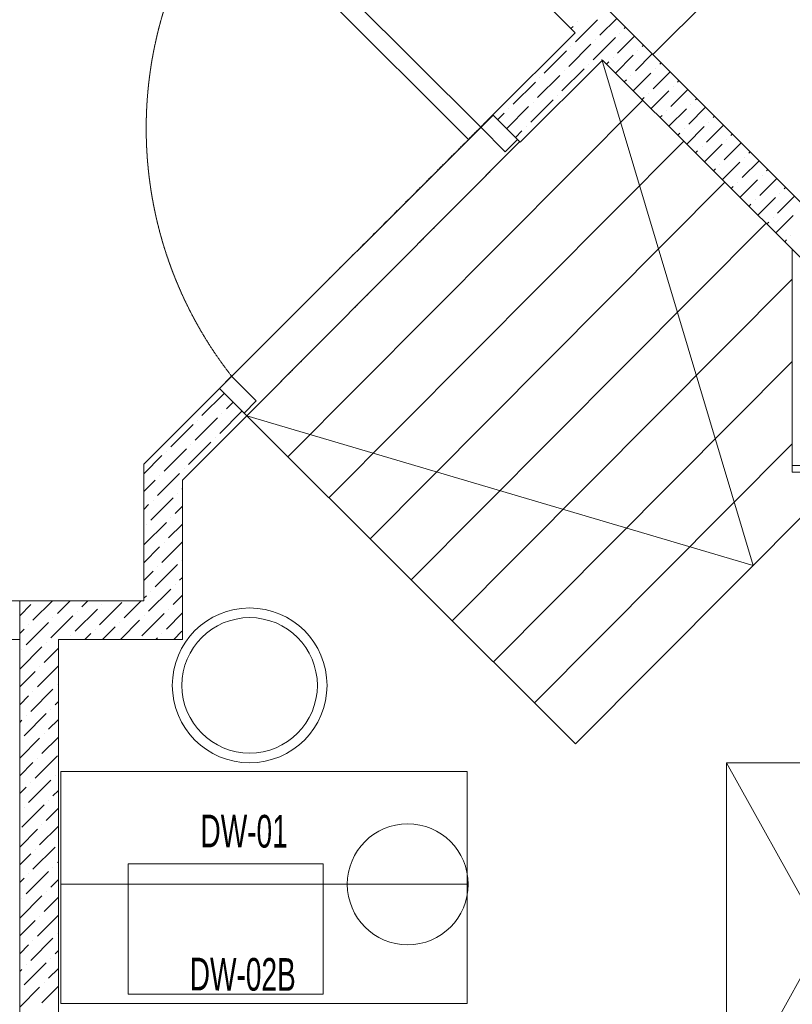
# Model space of a CAD drawing. Header units: millimetres. Extents: x -4747 to 55193, y -3459 to 48388.
# Tile 17 of 35: x 9805 to 11802, y 2028 to 4571. Entities that reach past the tile are written whole.
import ezdxf

# ---------------------------------------------------------------- set-up
doc = ezdxf.new("R2010")
doc.units = ezdxf.units.MM
doc.header["$MEASUREMENT"] = 0
doc.linetypes.add('FP XREF (2)$0$( Hidden )', pattern=[0.375, 0.25, -0.125])
doc.linetypes.add('FP XREF (2)$0$HIDDEN2', pattern=[0.1875, 0.125, -0.0625])
doc.layers.get('0').update_dxf_attribs({"lineweight": 5})
for name, color, linetype, lineweight, true_color in [('FP XREF (2)$0$a- flr dim 02', 9, 'Continuous', 30, 0x808080), ('FP XREF (2)$0$A-100MM', 9, 'Continuous', 0, 0x808080), ('FP XREF (2)$0$A-clmn', 9, 'Continuous', 0, 0x808080), ('FP XREF (2)$0$A-GA DIM', 9, 'Continuous', 5, 0x808080), ('FP XREF (2)$0$A-JOINERY', 9, 'Continuous', 30, 0x808080), ('FP XREF (2)$0$A-LINTEL', 9, 'FP XREF (2)$0$( Hidden )', 0, 0x808080), ('FP XREF (2)$0$A-RAMP', 9, 'Continuous', 5, 0x808080), ('FP XREF (2)$0$door', 9, 'Continuous', 9, 0x808080), ('FP XREF (2)$0$EQ', 9, 'Continuous', 25, 0x808080), ('FP XREF (2)$0$EQUIP.', 9, 'Continuous', 0, 0x808080)]:
    doc.layers.add(name, color=color, linetype=linetype, lineweight=lineweight, true_color=true_color)
doc.layers.add('FP XREF (2)$0$A-COUNTER', color=9, linetype='Continuous', true_color=0x808080)
doc.layers.add('FP XREF (2)$0$A-EQUIP', color=9, linetype='Continuous', true_color=0x808080)
doc.styles.add('FP XREF (2)$0$MtXpl_Arial_Narrow', font='arialn.ttf')

# ---------------------------------------------------------------- blocks, each defined once
blk = doc.blocks.new('FP XREF (2)')
at = {"layer": 'FP XREF (2)$0$a- flr dim 02', "color": 8, "lineweight": 0, "true_color": 0x808080}
for p, q in [((10321.1, 3618.3), (10125.7, 3423)), ((10391.8, 3547.6), (10321.1, 3618.3)), ((10225.7, 3381.6), (10391.8, 3547.6)), ((10125.7, 3423), (10125.7, 3070)), ((10225.7, 3070), (10225.7, 3381.6)), ((10125.7, 3070), (9805, 3070)), ((9805, 3070), (9805, 200)), ((10225.7, 2970), (10225.7, 3070)), ((9905, 200), (9905, 2970)), ((9905, 2970), (10225.7, 2970))]:
    blk.add_line(p, q, dxfattribs=at)
at = {"layer": 'FP XREF (2)$0$A-100MM', "color": 8, "linetype": 'Continuous', "lineweight": 0, "true_color": 0x808080, "transparency": 33554687}
for p, q in [((11229.9, 4548.3), (11235.4, 4553.9)), ((11241.2, 4513.7), (11298.6, 4571.1)), ((11246.9, 4565.4), (11246.9, 4565.4)), ((11304.4, 4530.9), (11348.2, 4574.7)), ((11350.4, 4485), (11394.1, 4528.7)), ((11356.1, 4536.7), (11356.1, 4536.7)), ((11367.6, 4548.2), (11371.1, 4551.7)), ((11224, 4450.5), (11281.4, 4507.9)), ((11229.7, 4502.2), (11229.7, 4502.2)), ((11287.2, 4467.7), (11344.6, 4525.2)), ((11292.9, 4519.4), (11292.9, 4519.4)), ((11413.5, 4502.2), (11417.1, 4505.7)), ((11160.8, 4433.2), (11218.2, 4490.7)), ((11344.8, 4433.5), (11390.6, 4479.2)), ((11396.3, 4439), (11440.1, 4482.8)), ((11402.1, 4490.7), (11402.1, 4490.7)), ((11275.7, 4456.2), (11275.7, 4456.2)), ((11321.8, 4456.4), (11327.4, 4462)), ((11338.9, 4473.5), (11338.9, 4473.5)), ((11459.5, 4456.2), (11463.1, 4459.8)), ((11143.5, 4370.1), (11201, 4427.5)), ((11206.7, 4387.3), (11264.2, 4444.7)), ((11212.5, 4439), (11212.5, 4439)), ((11384.8, 4427.5), (11384.8, 4427.5)), ((11390.9, 4387.6), (11436.5, 4433.2)), ((11442.3, 4393), (11486, 4436.8)), ((11448, 4444.7), (11448, 4444.7)), ((11080.3, 4352.8), (11137.8, 4410.3)), ((11149.3, 4421.8), (11149.3, 4421.8)), ((11367.8, 4410.5), (11373.3, 4416)), ((11505.5, 4410.3), (11509, 4413.8)), ((11195.2, 4375.8), (11195.2, 4375.8)), ((11430.8, 4381.5), (11430.8, 4381.5)), ((11436.9, 4341.7), (11482.5, 4387.3)), ((11488.2, 4347.1), (11532, 4390.8)), ((11494, 4398.8), (11494, 4398.8)), ((11126.3, 4306.9), (11183.7, 4364.3)), ((11132, 4358.6), (11132, 4358.6)), ((11413.9, 4364.7), (11419.3, 4370.1)), ((11539.9, 4352.8), (11539.9, 4352.8)), ((11551.4, 4364.3), (11555, 4367.9)), ((11040.7, 4313.2), (11057.3, 4329.8)), ((11063.7, 4290.2), (11120.5, 4347.1)), ((11068.8, 4341.3), (11068.8, 4341.3)), ((11476.7, 4335.6), (11476.7, 4335.6)), ((11483, 4295.9), (11528.5, 4341.3)), ((11534.2, 4301.1), (11578, 4344.9)), ((11460, 4318.8), (11465.3, 4324.1)), ((11580.2, 4255.1), (11623.9, 4298.9)), ((11585.9, 4306.9), (11585.9, 4306.9)), ((11597.4, 4318.3), (11600.9, 4321.9)), ((11086.6, 4267.2), (11103.3, 4283.9)), ((11114.8, 4295.4), (11114.8, 4295.4)), ((11506, 4273), (11511.2, 4278.1)), ((11522.7, 4289.6), (11522.7, 4289.6)), ((11529.1, 4250), (11574.4, 4295.4)), ((11643.4, 4272.4), (11646.9, 4275.9)), ((11575.1, 4204.2), (11620.4, 4249.4)), ((11626.1, 4209.2), (11669.9, 4253)), ((11631.9, 4260.9), (11631.9, 4260.9)), ((11552.1, 4227.1), (11557.2, 4232.2)), ((11568.7, 4243.7), (11568.7, 4243.7)), ((11689.3, 4226.4), (11692.9, 4230)), ((11614.6, 4197.7), (11614.6, 4197.7)), ((11621.2, 4158.3), (11666.3, 4203.4)), ((11672.1, 4163.2), (11715.9, 4207)), ((11677.8, 4214.9), (11677.8, 4214.9)), ((11598.2, 4181.2), (11603.1, 4186.2)), ((11735.3, 4180.5), (11738.8, 4184)), ((11660.6, 4151.7), (11660.6, 4151.7)), ((11667.3, 4112.4), (11712.3, 4157.5)), ((11718, 4117.3), (11761.8, 4161)), ((11723.8, 4169), (11723.8, 4169)), ((11644.2, 4135.4), (11649.1, 4140.2)), ((11769.8, 4123), (11769.8, 4123)), ((11781.2, 4134.5), (11784.8, 4138)), ((11706.6, 4105.8), (11706.6, 4105.8)), ((11713.3, 4066.6), (11758.3, 4111.5)), ((11764, 4071.3), (11807.8, 4115.1)), ((11690.3, 4089.5), (11695.1, 4094.3)), ((11736.4, 4043.7), (11741, 4048.3)), ((11752.5, 4059.8), (11752.5, 4059.8)), ((11759.4, 4020.7), (11804.2, 4065.6)), ((11782.4, 3997.8), (11787, 4002.4)), ((11798.5, 4013.8), (11798.5, 4013.8)), ((10276, 3548.5), (10333.4, 3605.9)), ((10339.2, 3565.7), (10356.4, 3583)), ((10258.8, 3485.3), (10316.2, 3542.7)), ((10264.5, 3537), (10264.5, 3537)), ((10322, 3502.5), (10379.4, 3560)), ((10327.7, 3554.2), (10327.7, 3554.2)), ((10195.6, 3468), (10253, 3525.5)), ((10310.5, 3491), (10310.5, 3491)), ((10178.3, 3404.9), (10235.8, 3462.3)), ((10241.5, 3422.1), (10299, 3479.5)), ((10247.3, 3473.8), (10247.3, 3473.8)), ((10125.7, 3398.2), (10172.6, 3445.1)), ((10184.1, 3456.6), (10184.1, 3456.6)), ((10230, 3410.6), (10230, 3410.6)), ((10161.1, 3341.7), (10218.5, 3399.1)), ((10166.8, 3393.4), (10166.8, 3393.4)), ((10125.7, 3352.2), (10155.3, 3381.9)), ((10224.3, 3358.9), (10225.7, 3360.3)), ((10143.9, 3278.5), (10201.3, 3335.9)), ((10212.8, 3347.4), (10212.8, 3347.4)), ((10125.7, 3306.3), (10138.1, 3318.7)), ((10149.6, 3330.2), (10149.6, 3330.2)), ((10207, 3295.7), (10225.7, 3314.3)), ((10195.6, 3284.2), (10195.6, 3284.2)), ((10126.6, 3215.3), (10184.1, 3272.7)), ((10132.4, 3267), (10132.4, 3267)), ((10189.8, 3232.5), (10225.7, 3268.4)), ((10125.7, 3168.4), (10166.8, 3209.5)), ((10172.6, 3169.3), (10225.7, 3222.4)), ((10178.3, 3221), (10178.3, 3221)), ((10155.3, 3106.1), (10212.8, 3163.6)), ((10161.1, 3157.8), (10161.1, 3157.8)), ((10224.3, 3175), (10224.3, 3175)), ((10125.7, 3122.4), (10149.6, 3146.3)), ((10218.5, 3123.3), (10225.7, 3130.5)), ((10207, 3111.8), (10207, 3111.8)), ((10125.7, 3076.5), (10132.4, 3083.1)), ((10138.1, 3042.9), (10195.6, 3100.4)), ((10143.9, 3094.6), (10143.9, 3094.6)), ((10201.3, 3060.1), (10225.7, 3084.5)), ((9805, 3031.5), (9833.6, 3060.1)), ((9839.4, 3019.9), (9889.4, 3070)), ((9902.6, 3037.2), (9935.4, 3070)), ((9965.7, 3054.4), (9981.4, 3070)), ((10011.7, 3008.4), (10069.2, 3065.9)), ((10017.5, 3060.1), (10017.5, 3060.1)), ((10074.9, 3025.7), (10119.2, 3070)), ((9885.3, 2974), (9942.8, 3031.4)), ((9948.5, 2991.2), (10006, 3048.6)), ((9954.3, 3042.9), (9954.3, 3042.9)), ((10120.9, 2979.7), (10178.3, 3037.2)), ((10126.6, 3031.4), (10126.6, 3031.4)), ((10184.1, 2996.9), (10225.7, 3038.6)), ((10189.8, 3048.6), (10189.8, 3048.6)), ((9822.1, 2956.7), (9879.6, 3014.2)), ((9827.9, 3008.4), (9827.9, 3008.4)), ((9891.1, 3025.7), (9891.1, 3025.7)), ((10019.2, 2970), (10051.9, 3002.7)), ((10063.4, 3014.2), (10063.4, 3014.2)), ((10065.2, 2970), (10115.1, 3019.9)), ((9805, 2985.6), (9816.4, 2996.9)), ((9937, 2979.7), (9937, 2979.7)), ((9973.3, 2970), (9988.7, 2985.4)), ((10000.2, 2996.9), (10000.2, 2996.9)), ((10172.6, 2985.4), (10172.6, 2985.4)), ((10203.1, 2970), (10224.3, 2991.2)), ((9805, 2893.6), (9862.3, 2951)), ((9873.8, 2962.5), (9873.8, 2962.5)), ((10157.1, 2970), (10161.1, 2974)), ((9810.6, 2945.2), (9810.6, 2945.2)), ((9868.1, 2910.8), (9905, 2947.7)), ((9850.8, 2847.6), (9905, 2901.7)), ((9805, 2847.7), (9845.1, 2887.8)), ((9856.6, 2899.3), (9856.6, 2899.3)), ((9902.6, 2853.3), (9902.6, 2853.3)), ((9805, 2801.7), (9827.9, 2824.6)), ((9833.6, 2784.4), (9891.1, 2841.8)), ((9839.4, 2836.1), (9839.4, 2836.1)), ((9896.8, 2801.6), (9905, 2809.8)), ((9816.4, 2721.2), (9873.8, 2778.6)), ((9822.1, 2772.9), (9822.1, 2772.9)), ((9885.3, 2790.1), (9885.3, 2790.1)), ((9805, 2755.8), (9810.6, 2761.4)), ((9879.6, 2738.4), (9905, 2763.8)), ((9868.1, 2726.9), (9868.1, 2726.9)), ((9805, 2663.8), (9856.6, 2715.4)), ((9862.3, 2675.2), (9905, 2717.9)), ((9805, 2617.9), (9839.4, 2652.2)), ((9845.1, 2612), (9902.6, 2669.5)), ((9850.8, 2663.7), (9850.8, 2663.7)), ((9827.9, 2548.8), (9885.3, 2606.3)), ((9833.6, 2600.5), (9833.6, 2600.5)), ((9896.8, 2617.8), (9896.8, 2617.8)), ((9805, 2571.9), (9822.1, 2589)), ((9891.1, 2566), (9905, 2580)), ((9879.6, 2554.6), (9879.6, 2554.6)), ((9810.6, 2485.6), (9868.1, 2543.1)), ((9816.4, 2537.3), (9816.4, 2537.3)), ((9873.8, 2502.8), (9905, 2534)), ((9805, 2434), (9850.8, 2479.9)), ((9856.6, 2439.7), (9905, 2488.1)), ((9862.3, 2491.4), (9862.3, 2491.4)), ((9805, 2388.1), (9833.6, 2416.7)), ((9839.4, 2376.5), (9896.8, 2433.9)), ((9845.1, 2428.2), (9845.1, 2428.2)), ((9902.6, 2393.7), (9905, 2396.1)), ((9822.1, 2313.3), (9879.6, 2370.7)), ((9891.1, 2382.2), (9891.1, 2382.2)), ((9805, 2342.1), (9816.4, 2353.5)), ((9827.9, 2365), (9827.9, 2365)), ((9885.3, 2330.5), (9905, 2350.2)), ((9873.8, 2319), (9873.8, 2319)), ((9805, 2250.2), (9862.3, 2307.5)), ((9810.6, 2301.8), (9810.6, 2301.8)), ((9868.1, 2267.3), (9905, 2304.2)), ((9805, 2204.2), (9845.1, 2244.3)), ((9850.8, 2204.1), (9905, 2258.3)), ((9856.6, 2255.8), (9856.6, 2255.8)), ((9833.6, 2140.9), (9891.1, 2198.4)), ((9839.4, 2192.6), (9839.4, 2192.6)), ((9902.6, 2209.8), (9902.6, 2209.8)), ((9805, 2158.3), (9827.9, 2181.1)), ((9896.8, 2158.1), (9905, 2166.3)), ((9885.3, 2146.6), (9885.3, 2146.6)), ((9805, 2112.3), (9810.6, 2117.9)), ((9816.4, 2077.7), (9873.8, 2135.2)), ((9822.1, 2129.4), (9822.1, 2129.4)), ((9879.6, 2094.9), (9905, 2120.4)), ((9805, 2020.4), (9856.6, 2072)), ((9862.3, 2031.7), (9905, 2074.4)), ((9868.1, 2083.4), (9868.1, 2083.4))]:
    blk.add_line(p, q, dxfattribs=at)
at = {"layer": 'FP XREF (2)$0$A-clmn', "color": 8, "lineweight": 0, "true_color": 0x808080}
for p, q in [((11240.4, 4537.7), (10770.1, 5011.3)), ((10911.5, 5011.3), (12402.8, 3520)), ((11028.3, 4325.6), (11240.4, 4537.7)), ((11311.1, 4467), (11099, 4254.9)), ((12361.4, 3420), (11311.1, 4467)), ((11099, 4254.9), (11028.3, 4325.6)), ((10125.7, 3423), (10125.7, 3070)), ((10225.7, 3323), (10225.7, 2970)), ((9805, 3070), (9805, 200)), ((9805, 3070), (10125.7, 3070)), ((9905, 2970), (9905, 200)), ((9905, 2970), (10225.7, 2970))]:
    blk.add_line(p, q, dxfattribs=at)
at = {"layer": 'FP XREF (2)$0$A-COUNTER', "color": 8, "lineweight": 0, "true_color": 0x808080}
for p, q in [((9805, 3070), (6190, 3070)), ((9805, 2970), (6090, 2970))]:
    blk.add_line(p, q, dxfattribs=at)
at = {"layer": 'FP XREF (2)$0$A-EQUIP', "color": 8, "lineweight": 0, "true_color": 0x808080}
for p, q in [((11441.9, 4481), (12505.5, 5544.5)), ((10911.5, 5011.3), (11441.9, 4481)), ((12132, 2651.9), (11632, 2651.9)), ((11632, 2651.9), (11632, 1751.9)), ((12132, 1751.9), (11632, 2651.9)), ((12132, 2651.9), (11632, 1751.9)), ((10961.4, 2629), (9911.4, 2629)), ((9911.4, 2629), (9911.4, 2029.4)), ((10961.4, 2629), (9911.4, 2629)), ((9911.4, 2629), (9911.4, 2029.4)), ((10961.4, 2029.4), (10961.4, 2629)), ((10961.4, 2029.4), (10961.4, 2629)), ((10085.1, 2054), (10085.1, 2391)), ((10085.1, 2391), (10589.1, 2391)), ((10589.1, 2391), (10589.1, 2054)), ((9911.4, 2029.4), (9911.4, 2337.7)), ((9911.4, 2337.7), (10651.9, 2337.7)), ((9911.4, 2029.4), (9911.4, 2337.7)), ((9911.4, 2337.7), (10651.9, 2337.7)), ((10651.9, 2337.7), (10961.4, 2337.7)), ((10964.2, 2337.7), (10961.4, 2337.7)), ((10961.4, 2337.7), (10961.4, 2029.4)), ((10961.4, 2337.7), (10961.4, 2029.4)), ((10589.1, 2054), (10085.1, 2054)), ((9911.4, 2029.4), (10961.4, 2029.4)), ((10961.4, 2029.4), (9911.4, 2029.4)), ((9911.4, 2029.4), (10961.4, 2029.4)), ((10961.4, 2029.4), (9911.4, 2029.4))]:
    blk.add_line(p, q, dxfattribs=at)
for centre, radius in [((10399.4, 2851.6), 200), ((10399.4, 2851.6), 175), ((10808, 2337.7), 156.2)]:
    blk.add_circle(centre, radius, dxfattribs=at)
at = {"layer": 'FP XREF (2)$0$A-GA DIM', "color": 8, "lineweight": 0, "true_color": 0x808080}
blk.add_line((10321.1, 3618.3), (11028.9, 4325), dxfattribs=at)
at = {"layer": 'FP XREF (2)$0$A-JOINERY', "color": 8, "lineweight": 0, "true_color": 0x808080}
for p, q in [((11802, 3402), (11802, 3977.6)), ((12361.4, 3420), (11802, 3420)), ((12361.4, 3402), (11802, 3402))]:
    blk.add_line(p, q, dxfattribs=at)
at = {"layer": 'FP XREF (2)$0$A-LINTEL', "color": 8, "lineweight": 0, "ltscale": 8, "true_color": 0x808080}
for p, q in [((10321.1, 3618.3), (11028.3, 4325.6)), ((10391.9, 3547.5), (11097.5, 4256.3))]:
    blk.add_line(p, q, dxfattribs=at)
at = {"layer": 'FP XREF (2)$0$A-RAMP', "color": 8, "lineweight": 0, "true_color": 0x808080}
for p, q in [((11700.4, 3161.1), (11309.7, 4468.5)), ((10498.2, 3441.6), (11415.4, 4363.1)), ((10391.9, 3547.5), (11097.5, 4256.3)), ((10604.3, 3335.8), (11521.5, 4257.3)), ((10710.5, 3229.9), (11627.8, 4151.4)), ((10816.8, 3124), (11734, 4045.4)), ((10923, 3018.1), (11802, 3901.1)), ((11029.3, 2912.2), (11802, 3688.4)), ((10391.8, 3547.6), (11241.8, 2700.3)), ((10391.9, 3547.5), (11700.4, 3161.1)), ((11135.5, 2806.3), (11802, 3475.8)), ((11241.8, 2700.3), (11940.3, 3402))]:
    blk.add_line(p, q, dxfattribs=at)
at = {"layer": 'FP XREF (2)$0$door', "color": 8, "lineweight": 0, "true_color": 0x808080}
for p, q in [((10996.5, 4293.8), (10360, 4930.2)), ((10328.2, 4898.3), (10964.7, 4262)), ((10996.5, 4293.8), (11028.3, 4325.6)), ((11028.3, 4325.6), (11091.9, 4262)), ((10964.7, 4262), (10996.5, 4293.8)), ((11060.1, 4230.2), (10996.5, 4293.8)), ((11091.9, 4262), (11060.1, 4230.2)), ((10321.1, 3618.4), (10352.9, 3650.2)), ((10352.9, 3650.2), (10416.6, 3586.6)), ((10384.8, 3554.7), (10321.1, 3618.4)), ((10416.6, 3586.6), (10384.8, 3554.7))]:
    blk.add_line(p, q, dxfattribs=at)
at = {"layer": 'FP XREF (2)$0$EQ', "color": 8, "linetype": 'FP XREF (2)$0$HIDDEN2', "lineweight": 0, "ltscale": 7, "true_color": 0x808080}
blk.add_arc((11170.9, 4290.7), 1038.9, 144.2076, 218.0632, dxfattribs=at)
at = {"layer": 'FP XREF (2)$0$EQUIP.', "color": 8, "lineweight": 0, "true_color": 0x808080, "style": 'FP XREF (2)$0$MtXpl_Arial_Narrow', "width": 0.75}
for s, p in [('DW-01', (10272, 2433.3)), ('DW-02B', (10244.3, 2063.7))]:
    blk.add_text(s, height=84.44, rotation=359.7249, dxfattribs=at).set_placement(p)

msp = doc.modelspace()

# ---------------------------------------------------------------- block references
msp.add_blockref('FP XREF (2)', (0, 0))

doc.saveas('drawing.dxf')
